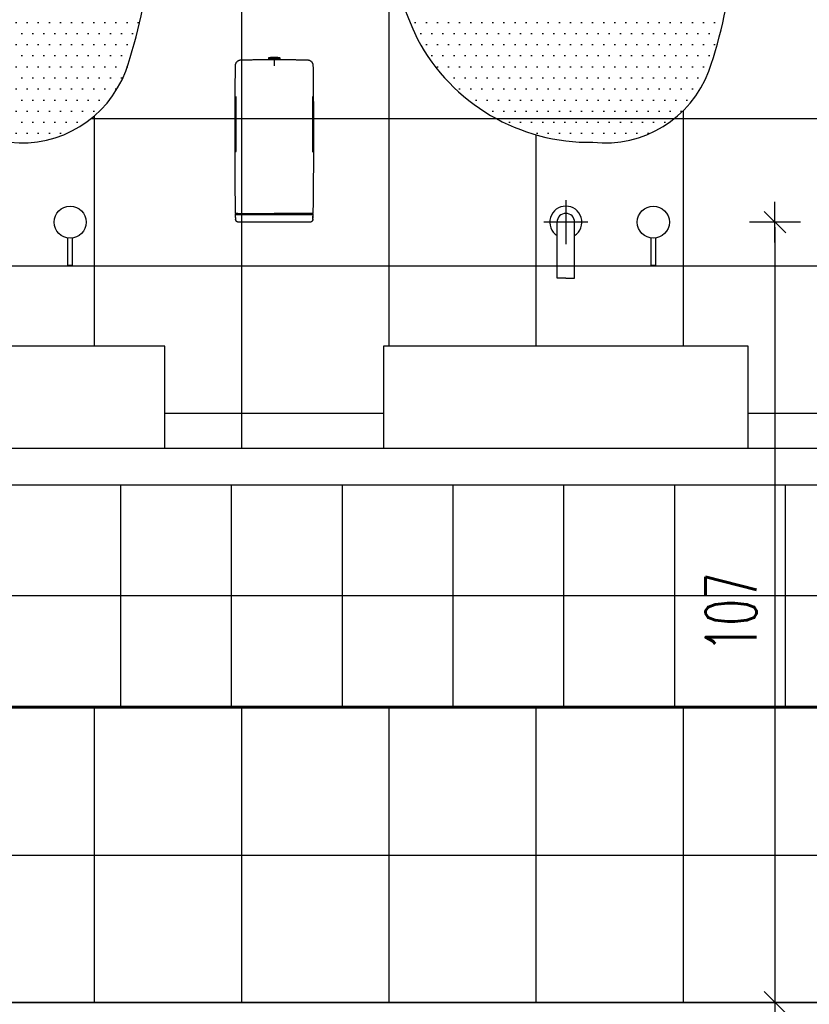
# Model space of a CAD drawing. Header units: centimetres. Extents: x -15121 to 30567, y -60641 to 0.
# Tile 75 of 256: x 6861 to 6969, y -26468 to -26333. Entities that reach past the tile are written whole.
import ezdxf

# ---------------------------------------------------------------- set-up
doc = ezdxf.new("R2010")
doc.units = ezdxf.units.CM
doc.header["$LTSCALE"] = 60
for name, color, linetype in [('AIKA powierzchnie', 6, 'Continuous'), ('AIKA TYNK', 5, 'Continuous'), ('AIKA widoki wymiarowanie', 7, 'Continuous'), ('AIKA widokowe', 7, 'Continuous')]:
    doc.layers.add(name, color=color, linetype=linetype)
doc.styles.add('wymiar', font='txt.shx', dxfattribs={"width": 0.6})
doc.dimstyles.new('Dwudziestka', dxfattribs={"dimtxt": 7, "dimasz": 0.7, "dimexe": 5, "dimexo": 0, "dimgap": 2.5, "dimtad": 1, "dimtoh": 1, "dimdec": 3, "dimrnd": 0.5, "dimdsep": 46, "dimtxsty": 'wymiar', "dimblk": 'znacznik', "dimcen": 0, "dimdle": 5, "dimse1": 1, "dimse2": 1, "dimclrd": 256, "dimclre": 256, "dimclrt": 256, "dimadec": 0, "dimazin": 0, "dimtfac": 0.4, "dimtdec": 3, "dimtix": 1, "dimtofl": 0, "dimtmove": 2, "dimatfit": 3, "dimldrblk": 'znacznik', "dimfxl": 1, "dimtolj": 1, "dimarcsym": 0})

# ---------------------------------------------------------------- blocks, each defined once
blk = doc.blocks.new('lustro led')
at = {"layer": 'AIKA widokowe'}
h = blk.add_hatch(dxfattribs=at)
h.set_pattern_fill('DOTS', color=8, scale=0.8)
h.paths.add_polyline_path([(23.76, 16.23, 0.28089), (3.67, 28.04, 0.342642), (-9.64, 19.88, 0.056443), (-12.42, 7.09, 0.07931), (-12.53, -13.73, 0.083629), (-8.93, -29.25, 0.200399), (-2.56, -34.91, 0.19646), (16.03, -35.89, 0.202028), (23.96, -29.07, 0.089936), (28.45, -3.81, 0.103357)])
at = {"layer": 'AIKA widokowe', "color": 7}
for centre, radius, start, end in [((2.27, 15.39), 12.72, 83.6857, 159.3402), ((4.03, 5.66), 22.38, 28.1667, 90.9249), ((45.46, 1.2), 58.18, 161.2753, 174.1973), ((-21.83, -5.03), 50.3, 1.396, 24.9999), ((52.73, -3.66), 66.03, 170.6365, 188.775), ((-43.47, -4.04), 71.92, 339.6268, 0.1832), ((35.34, -10.81), 47.96, 183.4867, 202.6086), ((1.04, -24.45), 11.07, 205.7225, 251.0503), ((11.9, -23.07), 13.47, 287.868, 333.5545), ((7.94, -12.67), 24.6, 244.751, 289.2103)]:
    blk.add_arc(centre, radius, start, end, dxfattribs=at)
blk = doc.blocks.new('SL dozownik przod')
at = {"layer": 'AIKA widokowe'}
for p, q in [((1.21, 10.99), (1.11, 10.89)), ((1.11, 10.89), (3.11, 10.89)), ((1.11, 10.89), (1.11, 10.66)), ((1.11, 10.66), (3.11, 10.66)), ((1.21, 10.99), (3.01, 10.99)), ((1.46, 10.56), (1.46, 10.66)), ((1.54, 11.04), (1.49, 10.99)), ((1.54, 11.04), (2.69, 11.04)), ((2.74, 10.99), (2.69, 11.04)), ((2.76, 10.66), (2.76, 10.64)), ((3.11, 10.89), (3.01, 10.99)), ((3.11, 10.66), (3.11, 10.89)), ((-4.52, -15.9), (-4.42, -15.72)), ((-4.52, -15.9), (-4.46, -15.9)), ((-4.51, -16.41), (-4.52, -15.9)), ((-4.36, -15.72), (-4.46, -15.9)), ((-4.46, -15.9), (-0.94, -15.9)), ((-4.36, -15.72), (-4.42, -15.72)), ((-4.38, -15.71), (-4.21, -15.71)), ((-4.36, -15.72), (-0.96, -15.72)), ((-0.96, -15.72), (2.1, -15.72)), ((-0.96, -15.72), (-0.96, -15.9)), ((-0.94, -15.9), (2.11, -15.9)), ((2.1, -15.72), (2.11, -15.72)), ((2.1, -15.72), (2.1, -15.9)), ((2.11, -15.72), (2.13, -15.72)), ((2.11, -15.9), (2.11, -15.72)), ((2.11, -15.9), (5.17, -15.9)), ((2.13, -15.72), (5.18, -15.72)), ((2.13, -15.9), (2.13, -15.72)), ((5.17, -15.9), (8.69, -15.9)), ((5.18, -15.72), (8.59, -15.72)), ((5.19, -15.9), (5.18, -15.72)), ((8.44, -15.71), (8.61, -15.71)), ((8.65, -15.72), (8.59, -15.72)), ((8.69, -15.9), (8.59, -15.72)), ((8.65, -15.72), (8.75, -15.9)), ((8.69, -15.9), (8.75, -15.9)), ((8.73, -16.51), (8.74, -16.21)), ((8.73, -16.51), (8.74, -16.21)), ((8.73, -16.21), (8.74, -16.21)), ((8.73, -16.21), (8.73, -16.21)), ((8.73, -16.33), (8.74, -16.21)), ((8.73, -16.21), (8.73, -16.33)), ((8.73, -16.51), (8.73, -16.21)), ((8.74, -16.21), (8.73, -16.51)), ((8.73, -16.21), (8.73, -16.51)), ((8.73, -16.21), (8.73, -16.21)), ((8.74, -16.3), (8.73, -16.51)), ((8.73, -16.33), (8.73, -16.33)), ((8.73, -16.37), (8.73, -16.46)), ((8.74, -16.37), (8.73, -16.37)), ((8.73, -16.37), (8.73, -16.51)), ((8.73, -16.37), (8.73, -16.37)), ((8.73, -16.51), (8.73, -16.37)), ((8.73, -16.46), (8.73, -16.51)), ((8.73, -16.46), (8.73, -16.46)), ((8.73, -16.51), (8.73, -16.51)), ((8.73, -16.51), (8.73, -16.51)), ((8.73, -16.51), (8.73, -16.51)), ((8.73, -16.51), (8.73, -16.51)), ((8.73, -16.51), (8.73, -16.51)), ((8.73, -16.51), (8.73, -16.51)), ((8.73, -16.51), (8.74, -16.51)), ((8.73, -16.51), (8.73, -16.51)), ((8.73, -16.51), (8.73, -16.51)), ((8.75, -15.9), (8.74, -16.41)), ((8.74, -16.21), (8.74, -16.21)), ((8.74, -16.21), (8.74, -16.51)), ((8.74, -16.51), (8.74, -16.21)), ((8.74, -16.21), (8.74, -16.21)), ((8.74, -16.21), (8.74, -16.21)), ((8.74, -16.21), (8.74, -16.21)), ((8.74, -16.42), (8.74, -16.21)), ((8.74, -16.21), (8.74, -16.42)), ((8.74, -16.42), (8.74, -16.21)), ((8.74, -16.21), (8.74, -16.42)), ((8.74, -16.21), (8.74, -16.21)), ((8.74, -16.21), (8.74, -16.51)), ((8.74, -16.21), (8.74, -16.21)), ((8.74, -16.21), (8.74, -16.26)), ((8.74, -16.21), (8.74, -16.21)), ((8.74, -16.21), (8.74, -16.21)), ((8.74, -16.21), (8.74, -16.21)), ((8.74, -16.21), (8.74, -16.21)), ((8.74, -16.21), (8.74, -16.21)), ((8.74, -16.26), (8.74, -16.33)), ((8.74, -16.26), (8.74, -16.26)), ((8.74, -16.51), (8.74, -16.3)), ((8.74, -16.33), (8.74, -16.37)), ((8.74, -16.33), (8.74, -16.33)), ((8.74, -16.51), (8.74, -16.51)), ((8.74, -16.51), (8.74, -16.51)), ((8.74, -16.51), (8.74, -16.51)), ((-3.95, -17.22), (-4, -17.22)), ((-0.94, -17.22), (-3.95, -17.22)), ((5.17, -17.22), (-0.94, -17.22)), ((8.18, -17.22), (5.17, -17.22)), ((8.23, -17.22), (8.18, -17.22))]:
    blk.add_line(p, q, dxfattribs=at)
for centre, start, end in [((6.74, -15.72), 90, 180), ((6.86, -15.72), 0, 90)]:
    blk.add_arc(centre, 0.009, start, end, dxfattribs=at)
for centre, major_axis, start_param, end_param in [((-4.5, -16.33), (-0.016, 0.939), 1.659331, 2.015375), ((8.73, -16.33), (0.016, 0.939), 4.26781, 4.623855)]:
    blk.add_ellipse(centre, major_axis=major_axis, ratio=0.008724, start_param=start_param, end_param=end_param, dxfattribs=at)
for points, knots in [([(-4.53, 9.62), (-4.53, 9.65), (-4.53, 9.69), (-4.52, 9.75), (-4.52, 9.78), (-4.5, 9.84), (-4.5, 9.87), (-4.48, 9.92), (-4.48, 9.94), (-4.46, 9.97), (-4.46, 9.98), (-4.44, 10.03), (-4.43, 10.05), (-4.4, 10.11), (-4.38, 10.14), (-4.34, 10.19), (-4.32, 10.22), (-4.3, 10.25), (-4.29, 10.25), (-4.28, 10.27), (-4.27, 10.28), (-4.25, 10.3), (-4.22, 10.34), (-4.17, 10.38), (-4.12, 10.42), (-4.08, 10.44), (-4.07, 10.45), (-4.04, 10.47), (-4.04, 10.47), (-4.02, 10.48), (-4.02, 10.48), (-3.98, 10.5), (-3.95, 10.52), (-3.89, 10.54), (-3.86, 10.55), (-3.8, 10.57), (-3.77, 10.58), (-3.73, 10.59), (-3.72, 10.59), (-3.71, 10.59), (-3.69, 10.6), (-3.66, 10.6), (-3.61, 10.61), (-3.58, 10.61), (-3.55, 10.61)], [0, 0, 0, 0, 0.0625, 0.0625, 0.125, 0.125, 0.1875, 0.1875, 0.21875, 0.21875, 0.25, 0.25, 0.3125, 0.3125, 0.375, 0.375, 0.4375, 0.4375, 0.453125, 0.453125, 0.46875, 0.5, 0.5, 0.5625, 0.625, 0.625, 0.65625, 0.65625, 0.671875, 0.671875, 0.6875, 0.6875, 0.75, 0.75, 0.8125, 0.8125, 0.875, 0.875, 0.890625, 0.890625, 0.90625, 0.9375, 0.9375, 1, 1, 1, 1]), ([(2.11, 10.64), (2.08, 10.64), (2.05, 10.64), (1.98, 10.64), (1.95, 10.64), (1.9, 10.64), (1.89, 10.64), (1.86, 10.64), (1.86, 10.64), (1.85, 10.64), (1.84, 10.64), (1.83, 10.64), (1.83, 10.64), (1.8, 10.64), (1.77, 10.64), (1.71, 10.64), (1.68, 10.64), (1.64, 10.64), (1.63, 10.64), (1.61, 10.64), (1.61, 10.64), (1.6, 10.64), (1.59, 10.64), (1.58, 10.64), (1.55, 10.64), (1.53, 10.64), (1.48, 10.64), (1.46, 10.64), (1.44, 10.64)], [0, 0, 0, 0, 0.125, 0.125, 0.25, 0.25, 0.3125, 0.3125, 0.34375, 0.34375, 0.359375, 0.359375, 0.375, 0.375, 0.5, 0.5, 0.625, 0.625, 0.6875, 0.6875, 0.703125, 0.703125, 0.71875, 0.75, 0.75, 0.875, 0.875, 1, 1, 1, 1]), ([(2.78, 10.64), (2.77, 10.64), (2.75, 10.64), (2.7, 10.64), (2.68, 10.64), (2.65, 10.64), (2.64, 10.64), (2.63, 10.64), (2.62, 10.64), (2.62, 10.64), (2.6, 10.64), (2.59, 10.64), (2.55, 10.64), (2.52, 10.64), (2.46, 10.64), (2.43, 10.64), (2.4, 10.64), (2.4, 10.64), (2.39, 10.64), (2.38, 10.64), (2.37, 10.64), (2.36, 10.64), (2.34, 10.64), (2.32, 10.64), (2.28, 10.64), (2.24, 10.64), (2.18, 10.64), (2.15, 10.64), (2.11, 10.64)], [0, 0, 0, 0, 0.125, 0.125, 0.25, 0.25, 0.28125, 0.296875, 0.296875, 0.3125, 0.3125, 0.375, 0.375, 0.5, 0.5, 0.625, 0.625, 0.640625, 0.640625, 0.65625, 0.65625, 0.6875, 0.6875, 0.75, 0.75, 0.875, 0.875, 1, 1, 1, 1]), ([(2.11, 10.6), (2.11, 10.6), (2.11, 10.59), (2.11, 10.59), (2.11, 10.58), (2.11, 10.57), (2.11, 10.56), (2.11, 10.55), (2.11, 10.55), (2.11, 10.54), (2.11, 10.54), (2.11, 10.53), (2.11, 10.52), (2.11, 10.51), (2.11, 10.48), (2.11, 10.45), (2.11, 10.42), (2.11, 10.41), (2.11, 10.39), (2.11, 10.39), (2.11, 10.38), (2.11, 10.37), (2.11, 10.37), (2.11, 10.35), (2.11, 10.33), (2.11, 10.28), (2.11, 10.26), (2.11, 10.21), (2.11, 10.18), (2.11, 10.15), (2.11, 10.14), (2.11, 10.13), (2.11, 10.12), (2.11, 10.12), (2.11, 10.1), (2.11, 10.09), (2.11, 10.04), (2.11, 9.98), (2.11, 9.92), (2.11, 9.88), (2.11, 9.86), (2.11, 9.84), (2.11, 9.83), (2.11, 9.81), (2.11, 9.81), (2.11, 9.77), (2.11, 9.7), (2.11, 9.64), (2.11, 9.6)], [0, 0, 0, 0, 0.0625, 0.0625, 0.125, 0.125, 0.1875, 0.1875, 0.203125, 0.203125, 0.21875, 0.21875, 0.25, 0.25, 0.3125, 0.375, 0.375, 0.40625, 0.40625, 0.421875, 0.429687, 0.429687, 0.4375, 0.4375, 0.5, 0.5, 0.5625, 0.5625, 0.625, 0.625, 0.640625, 0.648438, 0.648438, 0.65625, 0.65625, 0.6875, 0.6875, 0.75, 0.8125, 0.8125, 0.84375, 0.84375, 0.859375, 0.859375, 0.875, 0.875, 0.9375, 1, 1, 1, 1]), ([(7.78, 10.61), (7.81, 10.61), (7.84, 10.61), (7.89, 10.6), (7.91, 10.6), (7.94, 10.59), (7.95, 10.59), (7.96, 10.59), (8, 10.58), (8.03, 10.57), (8.09, 10.55), (8.12, 10.54), (8.18, 10.52), (8.21, 10.5), (8.25, 10.48), (8.25, 10.48), (8.27, 10.47), (8.27, 10.47), (8.29, 10.45), (8.31, 10.44), (8.35, 10.42), (8.4, 10.38), (8.45, 10.34), (8.48, 10.3), (8.5, 10.28), (8.51, 10.27), (8.52, 10.25), (8.53, 10.25), (8.55, 10.22), (8.57, 10.19), (8.61, 10.14), (8.62, 10.11), (8.66, 10.05), (8.67, 10.03), (8.69, 9.98), (8.69, 9.97), (8.7, 9.94), (8.71, 9.92), (8.72, 9.87), (8.73, 9.84), (8.74, 9.78), (8.75, 9.75), (8.76, 9.69), (8.76, 9.65), (8.76, 9.62)], [0, 0, 0, 0, 0.0625, 0.0625, 0.09375, 0.109375, 0.109375, 0.125, 0.125, 0.1875, 0.1875, 0.25, 0.25, 0.3125, 0.3125, 0.328125, 0.328125, 0.34375, 0.34375, 0.375, 0.375, 0.4375, 0.5, 0.5, 0.53125, 0.546875, 0.546875, 0.5625, 0.5625, 0.625, 0.625, 0.6875, 0.6875, 0.75, 0.75, 0.78125, 0.78125, 0.8125, 0.8125, 0.875, 0.875, 0.9375, 0.9375, 1, 1, 1, 1]), ([(-4.49, 4.3), (-4.49, 4.3), (-4.49, 4.3), (-4.49, 4.3), (-4.49, 4.3), (-4.49, 4.29), (-4.49, 4.29), (-4.49, 4.29), (-4.49, 4.28), (-4.49, 4.27), (-4.49, 4.26), (-4.49, 4.25), (-4.49, 4.25), (-4.49, 4.25), (-4.49, 4.24), (-4.49, 4.23), (-4.49, 4.21), (-4.49, 4.2), (-4.49, 4.18), (-4.49, 4.17), (-4.49, 4.15), (-4.49, 4.15), (-4.49, 4.14), (-4.49, 4.14), (-4.49, 4.13), (-4.49, 4.11), (-4.49, 4.09), (-4.49, 4.06), (-4.49, 4.04), (-4.49, 4.04), (-4.49, 4.03), (-4.49, 4.02), (-4.49, 4.02), (-4.49, 4.01), (-4.49, 4), (-4.49, 3.97), (-4.49, 3.94), (-4.49, 3.92), (-4.49, 3.9), (-4.49, 3.89)], [0, 0, 0, 0, 0.00913, 0.00913, 0.044518, 0.044518, 0.079907, 0.079907, 0.150683, 0.221459, 0.221459, 0.256848, 0.256848, 0.274542, 0.274542, 0.292236, 0.363012, 0.433789, 0.433789, 0.504565, 0.504565, 0.522259, 0.522259, 0.539953, 0.575342, 0.575342, 0.646118, 0.716894, 0.716894, 0.752283, 0.752283, 0.769977, 0.769977, 0.787671, 0.787671, 0.858447, 0.929224, 0.929224, 1, 1, 1, 1]), ([(-4.49, 4.3), (-4.49, 4.3), (-4.49, 4.3), (-4.49, 4.3), (-4.49, 4.3)], [0, 0, 0, 0, 0.889893, 1, 1, 1, 1]), ([(8.72, 4.29), (8.72, 4.3), (8.72, 4.3), (8.72, 4.3), (8.72, 4.3)], [0, 0, 0, 0, 0.633689, 1, 1, 1, 1]), ([(8.72, 3.89), (8.72, 3.9), (8.72, 3.92), (8.72, 3.94), (8.72, 3.97), (8.72, 4), (8.72, 4.01), (8.72, 4.02), (8.72, 4.02), (8.72, 4.03), (8.72, 4.04), (8.72, 4.04), (8.72, 4.06), (8.72, 4.09), (8.72, 4.11), (8.72, 4.13), (8.72, 4.14), (8.72, 4.14), (8.72, 4.15), (8.72, 4.15), (8.72, 4.17), (8.72, 4.18), (8.72, 4.2), (8.72, 4.21), (8.72, 4.23), (8.72, 4.24), (8.72, 4.25), (8.72, 4.25), (8.72, 4.25), (8.72, 4.26), (8.72, 4.27), (8.72, 4.28), (8.72, 4.29), (8.72, 4.29), (8.72, 4.29), (8.72, 4.29)], [0, 0, 0, 0, 0.075594, 0.075594, 0.151189, 0.226783, 0.226783, 0.245682, 0.245682, 0.26458, 0.26458, 0.302377, 0.302377, 0.377972, 0.453566, 0.453566, 0.491363, 0.510262, 0.510262, 0.529161, 0.529161, 0.604755, 0.604755, 0.680349, 0.755944, 0.774842, 0.774842, 0.793741, 0.793741, 0.831538, 0.831538, 0.907132, 0.982727, 0.982727, 1, 1, 1, 1]), ([(-4.49, -4.81), (-4.49, -4.82), (-4.49, -4.84), (-4.49, -4.86), (-4.49, -4.86), (-4.49, -4.87), (-4.49, -4.88), (-4.49, -4.89), (-4.49, -4.91), (-4.49, -4.93), (-4.49, -4.96), (-4.49, -4.98), (-4.49, -4.98), (-4.49, -5), (-4.49, -5), (-4.49, -5.02), (-4.49, -5.05), (-4.49, -5.07), (-4.49, -5.08), (-4.49, -5.09), (-4.49, -5.1), (-4.49, -5.1), (-4.49, -5.11), (-4.5, -5.12), (-4.5, -5.13), (-4.5, -5.14), (-4.5, -5.16), (-4.5, -5.18), (-4.5, -5.18), (-4.5, -5.18), (-4.5, -5.19), (-4.5, -5.19), (-4.5, -5.19), (-4.5, -5.2), (-4.5, -5.2)], [0, 0, 0, 0, 0.084012, 0.084012, 0.105016, 0.105016, 0.126019, 0.168025, 0.168025, 0.252037, 0.33605, 0.33605, 0.378056, 0.378056, 0.420062, 0.420062, 0.504075, 0.588087, 0.588087, 0.630093, 0.651096, 0.651096, 0.672099, 0.672099, 0.756112, 0.756112, 0.840124, 0.924137, 0.924137, 0.94514, 0.94514, 0.966143, 0.966143, 1, 1, 1, 1]), ([(8.73, -5.22), (8.73, -5.22), (8.73, -5.22), (8.73, -5.22), (8.73, -5.21), (8.73, -5.2), (8.73, -5.2), (8.73, -5.19), (8.73, -5.19), (8.73, -5.19), (8.73, -5.18), (8.73, -5.18), (8.73, -5.18), (8.73, -5.16), (8.72, -5.14), (8.72, -5.13), (8.72, -5.12), (8.72, -5.11), (8.72, -5.1), (8.72, -5.1), (8.72, -5.09), (8.72, -5.08), (8.72, -5.07), (8.72, -5.05), (8.72, -5.02), (8.72, -5), (8.72, -5), (8.72, -4.98), (8.72, -4.98), (8.72, -4.96), (8.72, -4.93), (8.72, -4.91), (8.72, -4.89), (8.72, -4.88), (8.72, -4.87), (8.72, -4.86), (8.72, -4.86), (8.72, -4.84), (8.72, -4.82), (8.72, -4.81)], [0, 0, 0, 0, 0.016163, 0.016163, 0.086437, 0.156711, 0.156711, 0.191848, 0.191848, 0.209416, 0.209416, 0.226985, 0.226985, 0.297259, 0.367533, 0.367533, 0.437807, 0.437807, 0.455376, 0.455376, 0.472944, 0.508081, 0.508081, 0.578355, 0.64863, 0.64863, 0.683767, 0.683767, 0.718904, 0.718904, 0.789178, 0.859452, 0.859452, 0.894589, 0.912157, 0.912157, 0.929726, 0.929726, 1, 1, 1, 1]), ([(-4.5, -5.19), (-4.5, -5.2), (-4.5, -5.21), (-4.5, -5.22), (-4.5, -5.22), (-4.5, -5.22)], [0, 0, 0, 0, 0.209255, 0.778797, 1, 1, 1, 1]), ([(-4.52, -15.71), (-4.51, -15.71), (-4.5, -15.71), (-4.48, -15.71), (-4.47, -15.71), (-4.47, -15.71), (-4.46, -15.71), (-4.46, -15.71), (-4.46, -15.71), (-4.46, -15.71)], [0, 0, 0, 0, 0.287751, 0.575501, 0.863252, 0.935189, 0.971158, 0.993638, 1, 1, 1, 1]), ([(-4, -17.22), (-4.01, -17.22), (-4.02, -17.22), (-4.03, -17.22), (-4.04, -17.22), (-4.04, -17.22), (-4.04, -17.22), (-4.05, -17.22), (-4.06, -17.22), (-4.07, -17.22), (-4.08, -17.22), (-4.09, -17.21), (-4.1, -17.21), (-4.1, -17.21), (-4.11, -17.21), (-4.12, -17.21), (-4.13, -17.2), (-4.14, -17.2), (-4.15, -17.2), (-4.17, -17.19), (-4.17, -17.19), (-4.19, -17.19), (-4.19, -17.18), (-4.21, -17.17), (-4.23, -17.17), (-4.25, -17.15), (-4.27, -17.15), (-4.29, -17.13), (-4.3, -17.12), (-4.33, -17.1), (-4.34, -17.09), (-4.36, -17.07), (-4.37, -17.06), (-4.39, -17.04), (-4.4, -17.03), (-4.41, -17.01), (-4.41, -17.01), (-4.42, -17), (-4.42, -17), (-4.43, -16.99), (-4.43, -16.98), (-4.44, -16.96), (-4.45, -16.95), (-4.46, -16.92), (-4.47, -16.9), (-4.48, -16.88), (-4.48, -16.87), (-4.49, -16.86), (-4.49, -16.85), (-4.49, -16.85), (-4.49, -16.84), (-4.5, -16.82), (-4.5, -16.8), (-4.5, -16.77), (-4.5, -16.75), (-4.51, -16.73)], [0, 0, 0, 0, 0.03125, 0.03125, 0.039063, 0.039063, 0.046875, 0.046875, 0.0625, 0.0625, 0.09375, 0.09375, 0.109375, 0.109375, 0.125, 0.125, 0.15625, 0.15625, 0.1875, 0.1875, 0.21875, 0.21875, 0.25, 0.25, 0.3125, 0.3125, 0.375, 0.375, 0.4375, 0.4375, 0.5, 0.5, 0.5625, 0.5625, 0.625, 0.625, 0.640625, 0.640625, 0.65625, 0.65625, 0.6875, 0.6875, 0.75, 0.75, 0.8125, 0.8125, 0.84375, 0.84375, 0.859375, 0.859375, 0.875, 0.875, 0.9375, 0.9375, 1, 1, 1, 1]), ([(-4.46, -15.71), (-4.46, -15.71), (-4.46, -15.71), (-4.45, -15.71), (-4.42, -15.71), (-4.32, -15.71), (-4.16, -15.71), (-3.86, -15.71), (-3.35, -15.71), (-2.7, -15.71), (-2.11, -15.71), (-1.66, -15.71), (-1.27, -15.71), (-1.04, -15.71), (-0.96, -15.71)], [0, 0, 0, 0, 0.008552, 0.024738, 0.094878, 0.181203, 0.267528, 0.353854, 0.526505, 0.699156, 0.785481, 0.871806, 0.958132, 1, 1, 1, 1]), ([(-0.96, -15.71), (-0.96, -15.71), (-0.88, -15.71), (-0.48, -15.71), (0.54, -15.71), (1.49, -15.71), (2.11, -15.71)], [0, 0, 0, 0, 0.002302, 0.079048, 0.386032, 1, 1, 1, 1]), ([(5.19, -15.71), (5.19, -15.71), (5.11, -15.71), (4.71, -15.71), (3.69, -15.71), (2.74, -15.71), (2.11, -15.71)], [0, 0, 0, 0, 0.002302, 0.079048, 0.386032, 1, 1, 1, 1]), ([(8.69, -15.71), (8.69, -15.71), (8.69, -15.71), (8.68, -15.71), (8.65, -15.71), (8.55, -15.71), (8.39, -15.71), (8.09, -15.71), (7.58, -15.71), (6.92, -15.71), (6.34, -15.71), (5.89, -15.71), (5.5, -15.71), (5.27, -15.71), (5.19, -15.71)], [0, 0, 0, 0, 0.008552, 0.024738, 0.094878, 0.181203, 0.267528, 0.353854, 0.526505, 0.699156, 0.785481, 0.871806, 0.958132, 1, 1, 1, 1]), ([(8.73, -16.73), (8.73, -16.75), (8.73, -16.77), (8.73, -16.8), (8.72, -16.82), (8.72, -16.84), (8.72, -16.85), (8.72, -16.85), (8.71, -16.86), (8.71, -16.87), (8.71, -16.88), (8.7, -16.9), (8.69, -16.92), (8.68, -16.95), (8.67, -16.96), (8.66, -16.98), (8.65, -16.99), (8.65, -17), (8.65, -17), (8.64, -17.01), (8.64, -17.01), (8.63, -17.03), (8.62, -17.04), (8.6, -17.06), (8.59, -17.07), (8.57, -17.09), (8.55, -17.1), (8.53, -17.12), (8.52, -17.13), (8.49, -17.15), (8.48, -17.15), (8.46, -17.17), (8.44, -17.17), (8.42, -17.18), (8.42, -17.19), (8.4, -17.19), (8.39, -17.19), (8.38, -17.2), (8.37, -17.2), (8.36, -17.2), (8.35, -17.21), (8.34, -17.21), (8.33, -17.21), (8.32, -17.21), (8.32, -17.21), (8.31, -17.22), (8.3, -17.22), (8.28, -17.22), (8.28, -17.22), (8.27, -17.22), (8.27, -17.22), (8.26, -17.22), (8.26, -17.22), (8.25, -17.22), (8.24, -17.22), (8.23, -17.22)], [0, 0, 0, 0, 0.0625, 0.0625, 0.125, 0.125, 0.140625, 0.140625, 0.15625, 0.15625, 0.1875, 0.1875, 0.25, 0.25, 0.3125, 0.3125, 0.34375, 0.34375, 0.359375, 0.359375, 0.375, 0.375, 0.4375, 0.4375, 0.5, 0.5, 0.5625, 0.5625, 0.625, 0.625, 0.6875, 0.6875, 0.75, 0.75, 0.78125, 0.78125, 0.8125, 0.8125, 0.84375, 0.84375, 0.875, 0.875, 0.890625, 0.890625, 0.90625, 0.90625, 0.9375, 0.9375, 0.953125, 0.953125, 0.960938, 0.960938, 0.96875, 0.96875, 1, 1, 1, 1]), ([(8.69, -15.71), (8.69, -15.71), (8.69, -15.71), (8.69, -15.71), (8.69, -15.71), (8.7, -15.71), (8.71, -15.71), (8.73, -15.71), (8.74, -15.71), (8.75, -15.71)], [0, 0, 0, 0, 0.006362, 0.028842, 0.064811, 0.136748, 0.424499, 0.712249, 1, 1, 1, 1])]:
    blk.add_open_spline(points, degree=3, knots=knots, dxfattribs=at)
for points, degree in [([(-3.55, 10.61), (-1.04, 10.65), (1.46, 10.66)], 2), ([(1.44, 10.64), (1.44, 10.64), (1.44, 10.64), (1.44, 10.64)], 3), ([(1.44, 10.64), (1.45, 10.64), (1.46, 10.64), (1.46, 10.64)], 3), ([(2.76, 10.66), (5.27, 10.65), (7.78, 10.61)], 2), ([(2.77, 10.64), (2.77, 10.64), (2.78, 10.64), (2.78, 10.64)], 3), ([(2.78, 10.64), (2.78, 10.64), (2.78, 10.64), (2.78, 10.64)], 3), ([(-4.52, -15.71), (-4.69, -3.05), (-4.53, 9.62)], 2), ([(8.76, 9.62), (8.92, -3.05), (8.75, -15.71)], 2), ([(-4.49, 3.89), (-4.49, 0.99), (-4.49, -1.91), (-4.49, -4.81)], 3), ([(8.72, -4.81), (8.72, -1.91), (8.72, 0.99), (8.72, 3.89)], 3), ([(8.73, -5.22), (8.73, -5.22), (8.73, -5.22), (8.73, -5.22)], 3), ([(-4.12, -15.71), (-4.42, -15.71)], 1), ([(-4.15, -15.71), (-4.21, -15.71)], 1), ([(-4.12, -15.71), (-4.12, -15.71)], 1), ([(8.35, -15.71), (8.35, -15.71)], 1), ([(8.65, -15.71), (8.35, -15.71)], 1), ([(8.44, -15.71), (8.37, -15.71)], 1)]:
    blk.add_open_spline(points, degree=degree, dxfattribs=at)
blk = doc.blocks.new('znacznik')
at = {"color": 0}
for points in [[(0, -5), (0, 5)], [(-4, 0), (4, 0)]]:
    blk.add_lwpolyline(points, dxfattribs=at)
at = {"color": 1}
blk.add_lwpolyline([(-2.12, -2.12), (2.12, 2.12)], dxfattribs=at)
blk = doc.blocks.new('*D5994')
at = {"layer": 'AIKA widoki wymiarowanie', "lineweight": -2, "transparency": 16777216}
blk.add_line((6856.32, -26490.13), (6934.92, -26490.13), dxfattribs=at)
at = {"layer": 'Defpoints', "color": 0, "transparency": 16777216}
for p in [(6855.62, -26364.12), (6935.62, -26378.12), (6935.62, -26490.13)]:
    blk.add_point(p, dxfattribs=at)
at = {"layer": 'AIKA widoki wymiarowanie', "lineweight": -2, "transparency": 16777216, "xscale": 0.7, "yscale": 0.7, "zscale": 0.7, "rotation": 180}
blk.add_blockref('znacznik', (6855.62, -26490.13), dxfattribs=at)
at = {"layer": 'AIKA widoki wymiarowanie', "lineweight": -2, "transparency": 16777216, "xscale": 0.7, "yscale": 0.7, "zscale": 0.7}
blk.add_blockref('znacznik', (6935.62, -26490.13), dxfattribs=at)
at = {"layer": 'AIKA widoki wymiarowanie', "transparency": 16777216, "insert": (6895.62, -26484.13), "char_height": 7, "attachment_point": 5, "style": 'wymiar'}
blk.add_mtext('\\A1;80', dxfattribs=at)
blk = doc.blocks.new('*D5995')
at = {"layer": 'AIKA widoki wymiarowanie', "lineweight": -2, "transparency": 16777216}
blk.add_line((6936.32, -26490.13), (7002.02, -26490.13), dxfattribs=at)
at = {"layer": 'Defpoints', "color": 0, "transparency": 16777216}
for p in [(6935.62, -26378.12), (7002.72, -26392.12), (7002.72, -26490.13)]:
    blk.add_point(p, dxfattribs=at)
at = {"layer": 'AIKA widoki wymiarowanie', "lineweight": -2, "transparency": 16777216, "xscale": 0.7, "yscale": 0.7, "zscale": 0.7, "rotation": 180}
blk.add_blockref('znacznik', (6935.62, -26490.13), dxfattribs=at)
at = {"layer": 'AIKA widoki wymiarowanie', "lineweight": -2, "transparency": 16777216, "xscale": 0.7, "yscale": 0.7, "zscale": 0.7}
blk.add_blockref('znacznik', (7002.72, -26490.13), dxfattribs=at)
at = {"layer": 'AIKA widoki wymiarowanie', "transparency": 16777216, "insert": (6969.17, -26484.13), "char_height": 7, "attachment_point": 5, "style": 'wymiar'}
blk.add_mtext('\\A1;67', dxfattribs=at)
blk = doc.blocks.new('*D6005')
at = {"layer": 'AIKA widoki wymiarowanie', "lineweight": -2, "transparency": 16777216}
blk.add_line((6964.29, -26361.82), (6964.29, -26467.42), dxfattribs=at)
at = {"layer": 'Defpoints', "color": 0, "transparency": 16777216}
for p in [(6867.62, -26361.12), (6862.08, -26468.12), (6964.29, -26468.12)]:
    blk.add_point(p, dxfattribs=at)
at = {"layer": 'AIKA widoki wymiarowanie', "lineweight": -2, "transparency": 16777216, "xscale": 0.7, "yscale": 0.7, "zscale": 0.7}
for p, rotation in [((6964.29, -26361.12), 90), ((6964.29, -26468.12), 270)]:
    blk.add_blockref('znacznik', p, dxfattribs=dict(at, rotation=rotation))
at = {"layer": 'AIKA widoki wymiarowanie', "transparency": 16777216, "insert": (6958.29, -26414.62), "char_height": 7, "attachment_point": 5, "rotation": 90, "style": 'wymiar'}
blk.add_mtext('\\A1;107', dxfattribs=at)
blk = doc.blocks.new('*D6007')
at = {"layer": 'AIKA widoki wymiarowanie', "lineweight": -2, "transparency": 16777216}
blk.add_line((6831.32, -26505.96), (6879.92, -26505.96), dxfattribs=at)
at = {"layer": 'Defpoints', "color": 0, "transparency": 16777216}
for p in [(6830.62, -26378.12), (6880.62, -26378.12), (6880.62, -26505.96)]:
    blk.add_point(p, dxfattribs=at)
at = {"layer": 'AIKA widoki wymiarowanie', "lineweight": -2, "transparency": 16777216, "xscale": 0.7, "yscale": 0.7, "zscale": 0.7, "rotation": 180}
blk.add_blockref('znacznik', (6830.62, -26505.96), dxfattribs=at)
at = {"layer": 'AIKA widoki wymiarowanie', "lineweight": -2, "transparency": 16777216, "xscale": 0.7, "yscale": 0.7, "zscale": 0.7}
blk.add_blockref('znacznik', (6880.62, -26505.96), dxfattribs=at)
at = {"layer": 'AIKA widoki wymiarowanie', "transparency": 16777216, "insert": (6855.62, -26499.96), "char_height": 7, "attachment_point": 5, "style": 'wymiar'}
blk.add_mtext('\\A1;50', dxfattribs=at)
blk = doc.blocks.new('*D6008')
at = {"layer": 'AIKA widoki wymiarowanie', "lineweight": -2, "transparency": 16777216}
blk.add_line((6881.32, -26505.96), (6909.92, -26505.96), dxfattribs=at)
at = {"layer": 'Defpoints', "color": 0, "transparency": 16777216}
for p in [(6880.62, -26378.12), (6910.62, -26378.12), (6910.62, -26505.96)]:
    blk.add_point(p, dxfattribs=at)
at = {"layer": 'AIKA widoki wymiarowanie', "lineweight": -2, "transparency": 16777216, "xscale": 0.7, "yscale": 0.7, "zscale": 0.7, "rotation": 180}
blk.add_blockref('znacznik', (6880.62, -26505.96), dxfattribs=at)
at = {"layer": 'AIKA widoki wymiarowanie', "lineweight": -2, "transparency": 16777216, "xscale": 0.7, "yscale": 0.7, "zscale": 0.7}
blk.add_blockref('znacznik', (6910.62, -26505.96), dxfattribs=at)
at = {"layer": 'AIKA widoki wymiarowanie', "transparency": 16777216, "insert": (6895.62, -26499.96), "char_height": 7, "attachment_point": 5, "style": 'wymiar'}
blk.add_mtext('\\A1;30', dxfattribs=at)
blk = doc.blocks.new('*D6009')
at = {"layer": 'AIKA widoki wymiarowanie', "lineweight": -2, "transparency": 16777216}
blk.add_line((6911.32, -26505.96), (6959.92, -26505.96), dxfattribs=at)
at = {"layer": 'Defpoints', "color": 0, "transparency": 16777216}
for p in [(6910.62, -26378.12), (6960.62, -26378.12), (6960.62, -26505.96)]:
    blk.add_point(p, dxfattribs=at)
at = {"layer": 'AIKA widoki wymiarowanie', "lineweight": -2, "transparency": 16777216, "xscale": 0.7, "yscale": 0.7, "zscale": 0.7, "rotation": 180}
blk.add_blockref('znacznik', (6910.62, -26505.96), dxfattribs=at)
at = {"layer": 'AIKA widoki wymiarowanie', "lineweight": -2, "transparency": 16777216, "xscale": 0.7, "yscale": 0.7, "zscale": 0.7}
blk.add_blockref('znacznik', (6960.62, -26505.96), dxfattribs=at)
at = {"layer": 'AIKA widoki wymiarowanie', "transparency": 16777216, "insert": (6935.62, -26499.96), "char_height": 7, "attachment_point": 5, "style": 'wymiar'}
blk.add_mtext('\\A1;50', dxfattribs=at)
blk = doc.blocks.new('*D6010')
at = {"layer": 'AIKA widoki wymiarowanie', "lineweight": -2, "transparency": 16777216}
blk.add_line((6961.32, -26505.96), (7002.02, -26505.96), dxfattribs=at)
at = {"layer": 'Defpoints', "color": 0, "transparency": 16777216}
for p in [(6960.62, -26378.12), (7002.72, -26392.12), (7002.72, -26505.96)]:
    blk.add_point(p, dxfattribs=at)
at = {"layer": 'AIKA widoki wymiarowanie', "lineweight": -2, "transparency": 16777216, "xscale": 0.7, "yscale": 0.7, "zscale": 0.7, "rotation": 180}
blk.add_blockref('znacznik', (6960.62, -26505.96), dxfattribs=at)
at = {"layer": 'AIKA widoki wymiarowanie', "lineweight": -2, "transparency": 16777216, "xscale": 0.7, "yscale": 0.7, "zscale": 0.7}
blk.add_blockref('znacznik', (7002.72, -26505.96), dxfattribs=at)
at = {"layer": 'AIKA widoki wymiarowanie', "transparency": 16777216, "insert": (6981.67, -26499.96), "char_height": 7, "attachment_point": 5, "style": 'wymiar'}
blk.add_mtext('\\A1;42', dxfattribs=at)

msp = doc.modelspace()

# ---------------------------------------------------------------- linework, layer by layer
at = {"layer": 'AIKA powierzchnie', "color": 2}
for points in [[(6813.7183, -26167.1228), (7052.7183, -26167.1228), (7052.7183, -26468.1228), (6813.7183, -26468.1228)], [(6813.7183, -26397.1228), (7004.7183, -26397.1228), (7004.7183, -26427.5228), (6813.7183, -26427.5228)]]:
    msp.add_lwpolyline(points, close=True, dxfattribs=at)
at = {"layer": 'AIKA TYNK'}
for p, q in [((6812.2183, -26468.1228), (7054.2183, -26468.1228)), ((7055.7183, -26468.1228), (6874.4524, -26468.1228))]:
    msp.add_line(p, q, dxfattribs=at)
at = {"layer": 'AIKA widokowe', "color": 8}
for p, q in [((6891.1183, -26167.1228), (6891.1183, -26392.1228)), ((6911.3183, -26167.1228), (6911.3183, -26378.1228)), ((6951.7183, -26345.8533), (6951.7183, -26378.1228)), ((6870.5181, -26346.9228), (6970.3323, -26346.9228)), ((6870.9183, -26346.5911), (6870.9183, -26378.1228)), ((6931.5183, -26349.1434), (6931.5183, -26378.1228)), ((6813.7183, -26367.1228), (7052.7183, -26367.1228)), ((6880.6172, -26387.3228), (6910.6172, -26387.3228)), ((6960.6172, -26387.3228), (7006.5888, -26387.3228)), ((6874.5183, -26397.1228), (6874.5183, -26427.5228)), ((6889.7183, -26397.1228), (6889.7183, -26427.5228)), ((6904.9183, -26397.1228), (6904.9183, -26427.5228)), ((6920.1183, -26397.1228), (6920.1183, -26427.5228)), ((6935.3183, -26397.1228), (6935.3183, -26427.5228)), ((6950.5183, -26397.1228), (6950.5183, -26427.5228)), ((6965.7183, -26397.1228), (6965.7183, -26427.5228)), ((6813.7183, -26412.3228), (7004.7183, -26412.3228)), ((6813.7183, -26427.7228), (7052.7183, -26427.7228)), ((6870.9183, -26427.7228), (6870.9183, -26468.1228)), ((6891.1183, -26427.7228), (6891.1183, -26468.1228)), ((6911.3183, -26427.7228), (6911.3183, -26468.1228)), ((6931.5183, -26427.7228), (6931.5183, -26468.1228)), ((6951.7183, -26427.7228), (6951.7183, -26468.1228)), ((6813.7183, -26447.9228), (7052.7183, -26447.9228))]:
    msp.add_line(p, q, dxfattribs=at)
at = {"layer": 'AIKA widokowe', "color": 7}
for p, q in [((6935.6172, -26358.1228), (6935.6172, -26364.1228)), ((6938.6172, -26361.1228), (6932.6172, -26361.1228)), ((6934.4172, -26368.7833), (6934.4172, -26361.1228)), ((6936.8172, -26368.7833), (6936.8172, -26361.1228)), ((6935.6172, -26368.7833), (6934.4172, -26368.7833)), ((6935.6172, -26368.7833), (6936.8172, -26368.7833))]:
    msp.add_line(p, q, dxfattribs=at)
at = {"layer": 'AIKA widokowe'}
for p, q in [((6813.7183, -26392.1228), (7052.7183, -26392.1228)), ((6813.7183, -26397.1228), (7052.7183, -26397.1228)), ((6813.7183, -26427.5228), (7052.7183, -26427.5228))]:
    msp.add_line(p, q, dxfattribs=at)
at = {"layer": 'AIKA widokowe', "color": 7}
for points in [[(6867.9172, -26363.3023), (6867.9172, -26367.0421), (6867.3172, -26367.0421), (6867.3172, -26363.3023)], [(6947.9172, -26363.3023), (6947.9172, -26367.0421), (6947.3172, -26367.0421), (6947.3172, -26363.3023)]]:
    msp.add_lwpolyline(points, dxfattribs=at)
at = {"layer": 'AIKA widokowe'}
for points in [[(6830.6172, -26378.1228), (6830.6172, -26392.1228), (6880.6172, -26392.1228), (6880.6172, -26378.1228)], [(6910.6172, -26378.1228), (6910.6172, -26392.1228), (6960.6172, -26392.1228), (6960.6172, -26378.1228)]]:
    msp.add_lwpolyline(points, close=True, dxfattribs=at)
at = {"layer": 'AIKA widokowe', "color": 7}
for centre in [(6867.6172, -26361.1228), (6947.6172, -26361.1228)]:
    msp.add_circle(centre, 2.2, dxfattribs=at)
for radius, start, end in [(2.2, 303.055731, 236.944269), (1.2, 0, 180)]:
    msp.add_arc((6935.6172, -26361.1228), radius, start, end, dxfattribs=at)

# ---------------------------------------------------------------- block references
at = {"layer": 'AIKA widokowe', "color": 6, "xscale": 1.197459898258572, "yscale": 1.197459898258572, "zscale": 1.197459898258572, "rotation": 180}
for p in [(6863.7083, -26316.5973), (6943.7083, -26316.5973)]:
    msp.add_blockref('lustro led', p, dxfattribs=at)
at = {"layer": 'AIKA widokowe', "color": 6, "xscale": 0.8, "yscale": 0.8, "zscale": 0.8}
msp.add_blockref('SL dozownik przod', (6893.9257, -26347.346), dxfattribs=at)

# ---------------------------------------------------------------- dimensions: what is measured, and where the dimension line sits
at = {"layer": 'AIKA widoki wymiarowanie'}
dim = msp.add_linear_dim(base=(6964.2936, -26468.1228), p1=(6867.6172, -26361.1228), p2=(6862.0803, -26468.1228), angle=90, dimstyle='Dwudziestka', dxfattribs=at)
dim.commit()
dim.dimension.update_dxf_attribs({"geometry": '*D6005', "text_midpoint": (6958.2936, -26414.6228)})
for base, p1, p2, picture, middle in [((6935.6172, -26490.1308), (6855.6172, -26364.1228), (6935.6172, -26378.1228), '*D5994', (6895.6172, -26484.1308)), ((6880.6172, -26505.9612), (6830.6172, -26378.1228), (6880.6172, -26378.1228), '*D6007', (6855.6172, -26499.9612)), ((6910.6172, -26505.9612), (6880.6172, -26378.1228), (6910.6172, -26378.1228), '*D6008', (6895.6172, -26499.9612)), ((6960.6172, -26505.9612), (6910.6172, -26378.1228), (6960.6172, -26378.1228), '*D6009', (6935.6172, -26499.9612)), ((7002.7183, -26490.1308), (6935.6172, -26378.1228), (7002.7183, -26392.1228), '*D5995', (6969.1678, -26484.1308)), ((7002.7183, -26505.9612), (6960.6172, -26378.1228), (7002.7183, -26392.1228), '*D6010', (6981.6678, -26499.9612))]:
    dim = msp.add_linear_dim(base=base, p1=p1, p2=p2, dimstyle='Dwudziestka', dxfattribs=at)
    dim.commit()
    dim.dimension.update_dxf_attribs({"geometry": picture, "text_midpoint": middle})

doc.saveas('drawing.dxf')
